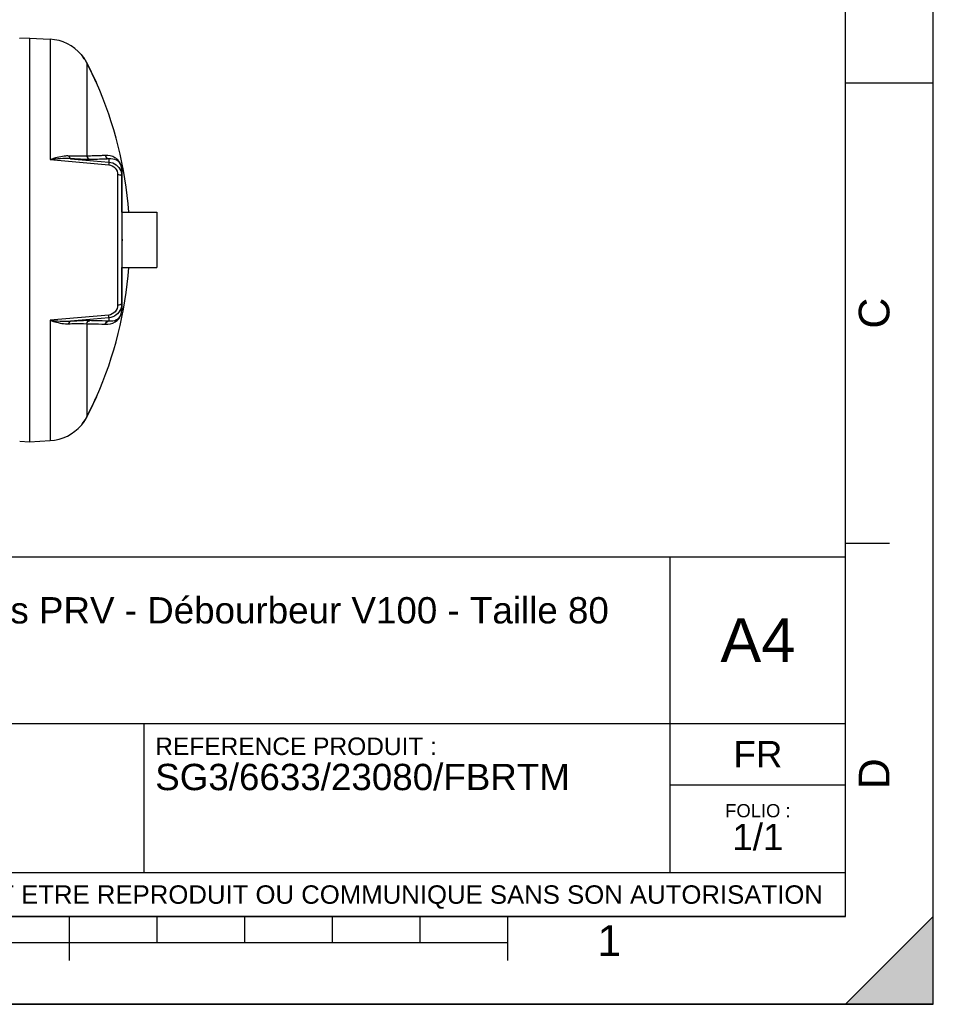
# Model space of a CAD drawing. Header units: millimetres. Extents: x 0 to 297, y 0 to 210.
# Tile 12 of 23: x 193 to 297, y 0 to 112. Entities that reach past the tile are written whole.
import ezdxf

# ---------------------------------------------------------------- set-up
doc = ezdxf.new("R2010")
doc.units = ezdxf.units.MM
doc.header["$LTSCALE"] = 16.335
doc.layers.get('0').update_dxf_attribs({"linetype": 'CONTINUOUS'})
doc.layers.add('08_SURFACES', color=7, linetype='CONTINUOUS')
doc.layers.add('AXES_REF', color=7, linetype='CONTINUOUS')
doc.styles.get("Standard").update_dxf_attribs({"font": 'arial.ttf'})
doc.styles.add('TEXTSTYLE_2', font='arial.ttf')

# ---------------------------------------------------------------- blocks, each defined once
blk = doc.blocks.new('MARGEA4_BL0', base_point=(148.51, 105.01))
at = {"color": 7, "linetype": 'Continuous'}
for p, q in [((297.01, 0.01), (297.01, 210.01)), ((297.01, 0.01), (297.01, 210.01)), ((287.01, 10.01), (287.01, 200.01)), ((297.01, 105.01), (287.01, 105.01)), ((292.01, 52.51), (287.01, 52.51)), ((287.01, 10.01), (10.01, 10.01)), ((198.51, 5.01), (198.51, 10.01)), ((208.51, 7.01), (208.51, 10.01)), ((218.51, 7.01), (218.51, 10.01)), ((228.51, 7.01), (228.51, 10.01)), ((238.51, 7.01), (238.51, 10.01)), ((248.51, 5.01), (248.51, 10.01)), ((297.01, 10.01), (287.01, 0.01)), ((297.01, 10.01), (287.01, 0.01)), ((297.01, 0.01), (297.01, 10.01)), ((248.51, 7.01), (48.51, 7.01)), ((297.01, 0.01), (0.01, 0.01)), ((297.01, 0.01), (0.01, 0.01)), ((287.01, 0.01), (297.01, 0.01))]:
    blk.add_line(p, q, dxfattribs=at)
blk.add_solid([(297.01, 10.01), (287.01, 0.01), (297.01, 0.01)], dxfattribs=at)
at = {"color": 2, "linetype": 'Continuous', "style": 'TEXTSTYLE_2', "oblique": 0}
for s, p in [('C', (292.01, 77.01)), ('D', (292.01, 24.51))]:
    blk.add_text(s, height=3.5, rotation=90, dxfattribs=at).set_placement(p)
blk.add_text('1', height=3.5, dxfattribs=at).set_placement((258.71, 5.52))
blk = doc.blocks.new('*T6')
at = {"color": 2, "linetype": 'Continuous'}
for p, q in [((0, 0), (0, 41)), ((0, 41), (190, 41)), ((25, 22), (25, 41)), ((170, 5), (170, 41)), ((190, 0), (190, 41)), ((0, 31.5), (25, 31.5)), ((0, 22), (190, 22)), ((110, 5), (110, 22)), ((170, 15), (190, 15)), ((0, 5), (190, 5)), ((0, 0), (190, 0))]:
    blk.add_line(p, q, dxfattribs=at)
at = {"color": 2, "linetype": 'Continuous', "line_spacing_factor": 0.9}
for s, insert, char_height, width, attachment_point in [('ECHELLE :\\P\\H2.5;1:50', (1.28, 39.4), 2, 28.5204, 1), ('TITRE :\\P\\H3.0;Séparateur de Graisses et de Fécules PRV - Débourbeur V100 - Taille 80', (26.28, 39.4), 2, 273.1896, 1), ('A4', (180, 34), 5, 17.0632, 2), ('REFERENCE PRODUIT :\\P\\H3.0;SG3/6633/23080/FBRTM', (111.28, 20.4), 2, 94.461, 1), ('FR', (180, 20), 3, 11.1524, 2), ('FOLIO :  \\P\\H3.0;1/1', (180, 12.81), 1.5, 17.197, 2), ('CE PLAN EST LA PROPRIETE DE LA SOCIETE SIMOP ET NE PEUT ETRE REPRODUIT OU COMMUNIQUE SANS SON AUTORISATION', (95, 3.55), 2.1, 368.8974, 2)]:
    blk.add_mtext(s, dxfattribs=dict(at, insert=insert, char_height=char_height, width=width, attachment_point=attachment_point))

msp = doc.modelspace()

# ---------------------------------------------------------------- linework, layer by layer
at = {"color": 7, "linetype": 'Continuous'}
for p, q in [((297, 0), (297, 210)), ((297.01, 0.01), (297.01, 200.01)), ((193.97, 110.13), (192.83, 110.07)), ((193.97, 110.13), (196.3, 110)), ((193.97, 110.13), (193.97, 64.13)), ((204.47, 95.12), (204.47, 79.14)), ((204.47, 87.23), (204.51, 87.23)), ((204.47, 87.03), (204.51, 87.03)), ((204.51, 87.23), (204.51, 87.03)), ((204.47, 79.13), (204.47, 79.14)), ((192.84, 64.19), (193.97, 64.13)), ((193.97, 64.13), (196.3, 64.25)), ((0, 0), (297, 0))]:
    msp.add_line(p, q, dxfattribs=at)
at = {"color": 9, "linetype": 'Continuous'}
for p, q in [((196.3, 110), (196.3, 96.28)), ((196.3, 96.28), (202.99, 95.69)), ((198.64, 96.38), (203.01, 96)), ((203.01, 96.36), (203.01, 96)), ((204, 94.55), (204, 79.7)), ((204.48, 90.28), (204.48, 95.02)), ((204.48, 79.23), (204.48, 83.98)), ((202.99, 78.56), (196.3, 77.97)), ((196.3, 77.97), (196.3, 64.25)), ((203.01, 78.25), (198.64, 77.88)), ((203.01, 78.25), (203.01, 77.9))]:
    msp.add_line(p, q, dxfattribs=at)
for points in [[(204.48, 95.02), (204.48, 95.03), (204.48, 95.04), (204.48, 95.05), (204.48, 95.06), (204.47, 95.07), (204.47, 95.08), (204.47, 95.09), (204.47, 95.1), (204.47, 95.11)], [(204.48, 79.23), (204.48, 79.22), (204.48, 79.21), (204.48, 79.2), (204.48, 79.19), (204.47, 79.18), (204.47, 79.17), (204.47, 79.16), (204.47, 79.15), (204.47, 79.14)]]:
    msp.add_lwpolyline(points, dxfattribs=at)
at = {"color": 7, "linetype": 'Continuous'}
for centre, start, end in [((196.04, 105.01), 40.0169, 87), ((196.04, 69.24), 273, 319.9831)]:
    msp.add_arc(centre, 5, start, end, dxfattribs=at)
at = {"color": 9, "linetype": 'Continuous'}
for centre, radius, start, end in [((202.23, 95.03), 2.25, 3.5913, 3.8978), ((202.11, 95.03), 2.37, 359.9594, 3.5493), ((201.95, 79.23), 2.53, 359.7711, 0.0005), ((202.03, 79.23), 2.45, 359.3072, 359.772)]:
    msp.add_arc(centre, radius, start, end, dxfattribs=at)
for points, knots in [([(198.44, 96.69), (198.27, 96.7), (197.54, 96.66), (196.83, 96.46), (196.3, 96.28)], [0, 0, 0, 0, 0.237356, 1, 1, 1, 1]), ([(200.48, 96.68), (200.35, 96.67), (199.68, 96.64), (199, 96.66), (198.44, 96.69)], [0, 0, 0, 0, 0.181577, 1, 1, 1, 1]), ([(198.44, 96.69), (198.45, 96.65), (198.48, 96.53), (198.56, 96.39), (198.64, 96.38)], [0, 0, 0, 0, 0.324564, 1, 1, 1, 1]), ([(202.59, 96.74), (202.44, 96.74), (201.73, 96.7), (201.03, 96.69), (200.48, 96.68)], [0, 0, 0, 0, 0.213226, 1, 1, 1, 1]), ([(204.48, 95.18), (204.45, 95.53), (204.27, 96.07), (203.56, 96.65), (202.97, 96.77), (202.59, 96.74)], [0, 0, 0, 0, 0.378399, 0.580214, 1, 1, 1, 1]), ([(200.88, 96.29), (200.74, 96.29), (199.99, 96.3), (199.25, 96.34), (198.64, 96.38)], [0, 0, 0, 0, 0.182409, 1, 1, 1, 1]), ([(203.01, 96.36), (202.86, 96.35), (202.15, 96.31), (201.44, 96.3), (200.88, 96.29)], [0, 0, 0, 0, 0.213231, 1, 1, 1, 1]), ([(203.01, 96), (203.02, 95.97), (203, 95.86), (203, 95.76), (202.99, 95.69)], [0, 0, 0, 0, 0.292106, 1, 1, 1, 1]), ([(202.99, 95.69), (203.27, 95.67), (203.81, 95.38), (204, 94.82), (204, 94.55)], [0, 0, 0, 0, 0.508115, 1, 1, 1, 1]), ([(204.47, 95.12), (204.47, 95.41), (204.35, 95.87), (203.77, 96.32), (203.3, 96.39), (203.01, 96.36)], [0, 0, 0, 0, 0.400553, 0.592835, 1, 1, 1, 1]), ([(203.01, 96), (203.3, 95.97), (203.87, 95.76), (204.24, 95.27), (204.35, 95)], [0, 0, 0, 0, 0.503033, 1, 1, 1, 1]), ([(204.33, 94.5), (204.31, 94.51), (204.2, 94.54), (204.09, 94.55), (204, 94.55)], [0, 0, 0, 0, 0.217816, 1, 1, 1, 1]), ([(204.42, 94.46), (204.41, 94.47), (204.38, 94.48), (204.35, 94.5), (204.33, 94.5)], [0, 0, 0, 0, 0.459491, 1, 1, 1, 1]), ([(204.47, 94.39), (204.47, 94.4), (204.46, 94.43), (204.44, 94.45), (204.42, 94.46)], [0, 0, 0, 0, 0.432744, 1, 1, 1, 1]), ([(204, 79.7), (204, 79.43), (203.81, 78.87), (203.27, 78.59), (202.99, 78.56)], [0, 0, 0, 0, 0.491863, 1, 1, 1, 1]), ([(204.33, 79.75), (204.31, 79.74), (204.2, 79.71), (204.09, 79.7), (204, 79.7)], [0, 0, 0, 0, 0.217816, 1, 1, 1, 1]), ([(204.42, 79.79), (204.41, 79.79), (204.38, 79.77), (204.35, 79.76), (204.33, 79.75)], [0, 0, 0, 0, 0.45949, 1, 1, 1, 1]), ([(204.47, 79.87), (204.47, 79.85), (204.46, 79.82), (204.44, 79.8), (204.42, 79.79)], [0, 0, 0, 0, 0.432743, 1, 1, 1, 1]), ([(202.59, 77.51), (202.97, 77.48), (203.59, 77.61), (204.32, 78.24), (204.48, 78.83), (204.48, 79.2)], [0, 0, 0, 0, 0.410856, 0.610304, 1, 1, 1, 1]), ([(203.01, 78.25), (203.02, 78.28), (203, 78.39), (203, 78.49), (202.99, 78.56)], [0, 0, 0, 0, 0.292106, 1, 1, 1, 1]), ([(204.36, 79.27), (204.25, 79), (203.88, 78.5), (203.3, 78.28), (203.01, 78.25)], [0, 0, 0, 0, 0.496941, 1, 1, 1, 1]), ([(203.01, 77.9), (203.3, 77.86), (203.77, 77.93), (204.35, 78.38), (204.47, 78.84), (204.47, 79.13)], [0, 0, 0, 0, 0.407482, 0.599888, 1, 1, 1, 1]), ([(196.3, 77.97), (196.48, 77.91), (197.17, 77.69), (197.91, 77.54), (198.44, 77.57)], [0, 0, 0, 0, 0.262606, 1, 1, 1, 1]), ([(198.44, 77.57), (198.45, 77.61), (198.48, 77.72), (198.56, 77.86), (198.64, 77.88)], [0, 0, 0, 0, 0.324564, 1, 1, 1, 1]), ([(198.44, 77.57), (198.66, 77.58), (199.33, 77.6), (200.01, 77.61), (200.48, 77.57)], [0, 0, 0, 0, 0.31546, 1, 1, 1, 1]), ([(198.64, 77.88), (198.87, 77.89), (199.62, 77.93), (200.37, 77.97), (200.88, 77.96)], [0, 0, 0, 0, 0.314012, 1, 1, 1, 1]), ([(200.48, 77.57), (200.68, 77.57), (201.38, 77.56), (202.09, 77.54), (202.59, 77.51)], [0, 0, 0, 0, 0.286502, 1, 1, 1, 1]), ([(200.88, 77.96), (201.08, 77.96), (201.79, 77.95), (202.5, 77.93), (203.01, 77.9)], [0, 0, 0, 0, 0.286499, 1, 1, 1, 1])]:
    msp.add_open_spline(points, degree=3, knots=knots, dxfattribs=at)
for points in [[(200.48, 96.68), (200.51, 96.5), (200.69, 96.31), (200.88, 96.29)], [(202.59, 96.74), (202.63, 96.56), (202.82, 96.38), (203.01, 96.36)], [(198.64, 96.38), (197.86, 96.44), (197.07, 96.37), (196.3, 96.28)], [(204.35, 95), (204.43, 94.81), (204.47, 94.6), (204.47, 94.39)], [(204.47, 79.87), (204.47, 79.66), (204.43, 79.46), (204.36, 79.27)], [(196.3, 77.97), (197.07, 77.88), (197.86, 77.82), (198.64, 77.88)], [(200.48, 77.57), (200.51, 77.76), (200.69, 77.94), (200.88, 77.96)], [(202.59, 77.51), (202.63, 77.7), (202.82, 77.88), (203.01, 77.9)]]:
    msp.add_open_spline(points, degree=3, dxfattribs=at)
at = {"layer": '08_SURFACES', "color": 7, "linetype": 'Continuous'}
for p, q in [((199.87, 108.23), (199.89, 108.23)), ((199.87, 108.22), (199.92, 108.16)), ((201.53, 105.13), (201.58, 105.03)), ((201.59, 105.04), (201.55, 105.13)), ((201.56, 105.07), (201.57, 105.05)), ((201.58, 105.03), (201.6, 105.03)), ((201.6, 105.03), (201.6, 105.03)), ((201.58, 69.22), (201.53, 69.13)), ((201.54, 69.14), (201.53, 69.13)), ((201.55, 69.16), (201.54, 69.14)), ((201.55, 69.13), (201.6, 69.22)), ((201.58, 69.23), (201.6, 69.23)), ((201.6, 69.23), (201.6, 69.23)), ((199.87, 66.03), (199.89, 66.03)), ((199.9, 66.03), (199.93, 66.07)), ((199.92, 66.06), (199.93, 66.07))]:
    msp.add_line(p, q, dxfattribs=at)
at = {"layer": '08_SURFACES', "color": 9, "linetype": 'Continuous'}
for p, q in [((199.97, 108.13), (199.95, 108.13)), ((200.48, 107.31), (200.48, 96.68)), ((201.55, 105.13), (201.53, 105.13)), ((200.48, 77.57), (200.48, 66.94)), ((201.55, 69.13), (201.53, 69.13)), ((199.97, 66.13), (199.95, 66.13))]:
    msp.add_line(p, q, dxfattribs=at)
at = {"layer": '08_SURFACES', "color": 7, "linetype": 'Continuous'}
for points in [[(201.53, 105.13), (201.54, 105.11), (201.55, 105.1), (201.55, 105.08), (201.56, 105.07)], [(201.57, 105.09), (201.56, 105.11), (201.55, 105.13)], [(201.59, 105.05), (201.58, 105.06), (201.58, 105.08), (201.57, 105.09)], [(201.58, 105.03), (201.58, 105.03), (201.58, 105.03)], [(201.6, 105.03), (201.6, 105.03), (201.59, 105.04)], [(201.56, 69.2), (201.56, 69.18), (201.55, 69.17), (201.55, 69.16)], [(201.55, 69.13), (201.56, 69.14), (201.57, 69.16), (201.58, 69.18), (201.58, 69.19), (201.59, 69.2)], [(201.57, 69.22), (201.57, 69.21), (201.57, 69.21)], [(201.58, 69.23), (201.58, 69.23), (201.58, 69.22)], [(201.59, 69.21), (201.6, 69.22), (201.6, 69.23)], [(199.89, 66.03), (199.9, 66.04), (199.91, 66.05)], [(199.89, 66.03), (199.89, 66.03), (199.89, 66.03)]]:
    msp.add_lwpolyline(points, dxfattribs=at)
for centre, radius, start, end in [((195.42, 104.51), 5.8, 38.7864, 39.0762), ((196.74, 105.57), 4.11, 38.5461, 38.7821), ((196.03, 105.01), 5.01, 28.6226, 38.5303), ((196.04, 105.01), 5.02, 38.0293, 38.3581), ((196.04, 105.01), 5.02, 37.4854, 38.0293), ((196.04, 105.01), 5.02, 35.8288, 37.4853), ((196.04, 105.01), 5.02, 35.372, 35.8288), ((196.04, 105.01), 5.02, 33.8936, 35.372), ((196.04, 105.01), 5.02, 33.4997, 33.8936), ((196.04, 105.01), 5.02, 31.8158, 33.4997), ((196.04, 105.01), 5.02, 31.3001, 31.8157), ((196.04, 105.01), 5.02, 29.6328, 31.2999), ((196.04, 105.01), 5.02, 29.1565, 29.6329), ((196.04, 105.01), 5.02, 27.5518, 29.1566), ((196.04, 105.01), 5, 27.3719, 28.6136), ((161.49, 87.13), 43.9, 24.2063, 27.3718), ((196.04, 105.01), 5.02, 27.3718, 27.5516), ((161.49, 87.13), 43.92, 24.1946, 27.3718), ((161.49, 87.13), 43.9, 4.1151, 24.0632), ((161.49, 87.13), 43.9, 335.9368, 355.8849), ((161.49, 87.13), 43.9, 332.6282, 335.7937), ((161.49, 87.13), 43.92, 332.6282, 335.8054), ((196.03, 69.25), 5.01, 321.4697, 331.3774), ((196.04, 69.24), 5.02, 322.5148, 324.1711), ((196.04, 69.24), 5.02, 324.1711, 324.6281), ((196.04, 69.24), 5.02, 324.6281, 326.1065), ((196.04, 69.24), 5.02, 326.1065, 326.5002), ((196.04, 69.24), 5.02, 326.5003, 328.1843), ((196.04, 69.24), 5.02, 328.1844, 328.6999), ((196.04, 69.24), 5.02, 328.7001, 330.3671), ((196.04, 69.24), 5.02, 330.3671, 330.8436), ((196.04, 69.24), 5.02, 330.8435, 332.4482), ((196.04, 69.24), 5, 331.3864, 332.6281), ((196.04, 69.24), 5.02, 332.4483, 332.6282), ((196.04, 69.24), 5.02, 321.6419, 321.9707), ((196.04, 69.24), 5.02, 321.9707, 322.5147)]:
    msp.add_arc(centre, radius, start, end, dxfattribs=at)
for points, knots in [([(199.97, 108.13), (199.95, 108.16), (199.95, 108.16), (199.9, 108.22), (199.9, 108.22)], [0, 0, 0, 0, 0.924598, 1, 1, 1, 1]), ([(199.93, 66.07), (199.93, 66.08), (199.95, 66.1), (199.97, 66.12), (199.97, 66.13)], [0, 0, 0, 0, 0.488243, 1, 1, 1, 1])]:
    msp.add_open_spline(points, degree=3, knots=knots, dxfattribs=at)
msp.add_open_spline([(199.95, 66.13), (199.92, 66.1), (199.85, 66), (199.87, 66.03)], degree=3, dxfattribs=at)
at = {"layer": 'AXES_REF', "color": 7, "linetype": 'Continuous'}
for p, q in [((204.47, 90.28), (208.47, 90.28)), ((208.47, 90.28), (208.47, 83.98)), ((204.47, 83.98), (208.47, 83.98))]:
    msp.add_line(p, q, dxfattribs=at)

# ---------------------------------------------------------------- block references
at = {"color": 2, "linetype": 'Continuous'}
msp.add_blockref('MARGEA4_BL0', (148.51, 105.01), dxfattribs=at)
msp.add_blockref('*T6', (97.01, 10.01))

doc.saveas('drawing.dxf')
